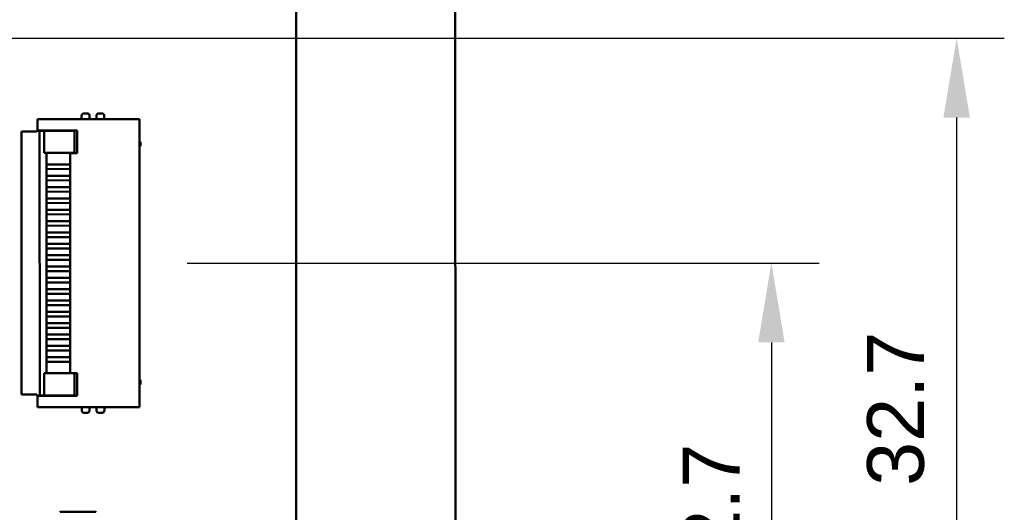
# Model space of a CAD drawing. Header units: millimetres. Extents: x 37 to 395, y 164 to 266.
# Tile 38 of 47: x 351 to 395, y 200 to 221. Entities that reach past the tile are written whole.
import ezdxf

# ---------------------------------------------------------------- set-up
doc = ezdxf.new("R2010")
doc.units = ezdxf.units.MM
doc.header["$LTSCALE"] = 0.75
doc.layers.add('Visible', color=7, linetype='Continuous', lineweight=50)
doc.layers.add('尺寸标注', color=3, linetype='Continuous', lineweight=25)
doc.styles.get("Standard").update_dxf_attribs({"font": 'arial.ttf'})
doc.dimstyles.new('Dim-ISO-25', dxfattribs={"dimtxt": 3.5, "dimasz": 3.5, "dimexe": 2.1, "dimexo": 2.1, "dimgap": 1.4, "dimtad": 1, "dimzin": 12, "dimdsep": 46, "dimtxsty": 'Standard', "dimcen": 0, "dimazin": 3, "dimtp": 0.1, "dimtm": 0.1, "dimtfac": 0.714286, "dimtmove": 0, "dimatfit": 3, "dimfxl": 1, "dimtzin": 12, "dimarcsym": 0})

# ---------------------------------------------------------------- blocks, each defined once
blk = doc.blocks.new('*D19')
at = {"layer": 'Defpoints', "color": 0, "transparency": 16777216}
for p in [(356.688, 210.514), (358.751, 187.785), (384.53, 187.785)]:
    blk.add_point(p, dxfattribs=at)
at = {"layer": '尺寸标注', "color": 0, "lineweight": -2, "transparency": 16777216}
for p, q in [((358.788, 210.514), (386.63, 210.514)), ((384.53, 207.014), (384.53, 191.285)), ((360.851, 187.785), (386.63, 187.785))]:
    blk.add_line(p, q, dxfattribs=at)
at = {"layer": '尺寸标注', "color": 0, "transparency": 16777216}
for points in [[(383.946, 207.014), (385.113, 207.014), (384.53, 210.514)], [(383.946, 191.285), (385.113, 191.285), (384.53, 187.785)]]:
    blk.add_solid(points, dxfattribs=at)
at = {"layer": '尺寸标注', "color": 0, "transparency": 16777216, "insert": (381.875, 199.15), "char_height": 2.5, "attachment_point": 5, "rotation": 90}
blk.add_mtext('22.7', dxfattribs=at)
blk = doc.blocks.new('*D20')
at = {"layer": 'Defpoints', "color": 0, "transparency": 16777216}
for p in [(318.638, 220.433), (358.784, 187.735), (392.693, 187.735)]:
    blk.add_point(p, dxfattribs=at)
at = {"layer": '尺寸标注', "color": 0, "lineweight": -2, "transparency": 16777216}
for p, q in [((320.738, 220.433), (394.793, 220.433)), ((392.693, 216.933), (392.693, 191.235)), ((360.884, 187.735), (394.793, 187.735))]:
    blk.add_line(p, q, dxfattribs=at)
at = {"layer": '尺寸标注', "color": 0, "transparency": 16777216}
for points in [[(392.11, 216.933), (393.276, 216.933), (392.693, 220.433)], [(392.11, 191.235), (393.276, 191.235), (392.693, 187.735)]]:
    blk.add_solid(points, dxfattribs=at)
at = {"layer": '尺寸标注', "color": 0, "transparency": 16777216, "insert": (390.016, 204.084), "char_height": 2.5, "attachment_point": 5, "rotation": 90}
blk.add_mtext('32.7', dxfattribs=at)

msp = doc.modelspace()

# ---------------------------------------------------------------- linework, layer by layer
at = {"layer": 'Visible'}
for p, q in [((363.591, 184.435), (363.584, 236.595)), ((370.601, 234.86), (370.608, 185.86)), ((354.137, 217.014), (354.137, 216.864)), ((354.387, 217.114), (354.237, 217.114)), ((354.487, 216.914), (354.487, 217.014)), ((354.787, 217.014), (354.787, 216.914)), ((355.037, 217.114), (354.887, 217.114)), ((355.137, 216.864), (355.137, 217.014)), ((356.687, 216.864), (352.187, 216.863)), ((352.187, 216.363), (352.187, 216.863)), ((356.687, 216.864), (356.689, 204.164)), ((351.487, 216.313), (351.537, 216.313)), ((351.487, 216.313), (351.489, 204.713)), ((352.167, 216.313), (351.537, 216.313)), ((352.167, 216.353), (352.167, 216.313)), ((352.167, 216.353), (352.287, 216.353)), ((352.187, 216.363), (353.937, 216.364)), ((352.187, 216.363), (352.187, 216.353)), ((352.287, 216.353), (352.487, 216.353)), ((352.287, 216.353), (352.289, 204.673)), ((352.487, 216.353), (353.627, 216.354)), ((352.487, 215.373), (352.487, 216.353)), ((352.687, 216.353), (352.687, 216.363)), ((353.627, 216.354), (353.827, 216.354)), ((353.827, 215.374), (353.827, 216.354)), ((353.937, 216.364), (353.937, 215.364)), ((356.687, 215.864), (356.737, 215.864)), ((356.687, 215.664), (356.737, 215.664)), ((356.737, 215.664), (356.737, 215.864)), ((353.627, 215.374), (352.487, 215.373)), ((352.587, 215.373), (352.587, 214.863)), ((353.627, 214.864), (353.627, 215.374)), ((353.827, 215.374), (353.627, 215.374)), ((353.937, 215.364), (353.637, 215.364)), ((353.637, 215.364), (353.638, 205.664)), ((352.587, 214.863), (353.627, 214.864)), ((352.587, 214.663), (352.587, 214.863)), ((353.627, 214.864), (353.637, 214.864)), ((353.627, 214.864), (353.627, 214.664)), ((353.627, 214.664), (352.587, 214.663)), ((352.587, 214.663), (352.587, 214.363)), ((352.587, 214.363), (353.627, 214.364)), ((352.587, 214.163), (352.587, 214.363)), ((353.627, 214.664), (353.637, 214.664)), ((353.627, 214.364), (353.627, 214.664)), ((353.627, 214.364), (353.637, 214.364)), ((353.627, 214.364), (353.627, 214.164)), ((353.627, 214.164), (352.587, 214.163)), ((352.587, 214.163), (352.587, 213.863)), ((353.627, 214.164), (353.637, 214.164)), ((353.627, 213.864), (353.627, 214.164)), ((352.587, 213.863), (353.627, 213.864)), ((352.587, 213.663), (352.587, 213.863)), ((353.627, 213.664), (352.587, 213.663)), ((352.587, 213.663), (352.587, 213.363)), ((353.627, 213.864), (353.637, 213.864)), ((353.627, 213.864), (353.627, 213.664)), ((353.627, 213.664), (353.637, 213.664)), ((353.627, 213.364), (353.627, 213.664)), ((352.587, 213.363), (353.627, 213.364)), ((352.587, 213.163), (352.587, 213.363)), ((353.627, 213.164), (352.587, 213.163)), ((352.587, 213.163), (352.587, 212.863)), ((353.627, 213.364), (353.637, 213.364)), ((353.627, 213.364), (353.627, 213.164)), ((353.627, 213.164), (353.637, 213.164)), ((353.627, 212.864), (353.627, 213.164)), ((352.587, 212.863), (353.627, 212.864)), ((352.587, 212.663), (352.587, 212.863)), ((353.627, 212.664), (352.587, 212.663)), ((352.587, 212.663), (352.587, 212.363)), ((353.627, 212.864), (353.637, 212.864)), ((353.627, 212.864), (353.627, 212.664)), ((353.627, 212.664), (353.637, 212.664)), ((353.627, 212.364), (353.627, 212.664)), ((352.587, 212.363), (353.627, 212.364)), ((352.587, 212.163), (352.587, 212.363)), ((353.627, 212.164), (352.587, 212.163)), ((352.587, 212.163), (352.588, 211.863)), ((353.627, 212.364), (353.637, 212.364)), ((353.627, 212.364), (353.627, 212.164)), ((353.627, 212.164), (353.637, 212.164)), ((353.628, 211.864), (353.627, 212.164)), ((352.588, 211.863), (353.628, 211.864)), ((352.588, 211.663), (352.588, 211.863)), ((353.628, 211.864), (353.638, 211.864)), ((353.628, 211.864), (353.628, 211.664)), ((353.628, 211.664), (352.588, 211.663)), ((352.588, 211.663), (352.588, 211.363)), ((352.588, 211.363), (353.628, 211.364)), ((352.588, 211.163), (352.588, 211.363)), ((353.628, 211.664), (353.638, 211.664)), ((353.628, 211.364), (353.628, 211.664)), ((353.628, 211.364), (353.638, 211.364)), ((353.628, 211.364), (353.628, 211.164)), ((353.628, 211.164), (352.588, 211.163)), ((352.588, 211.163), (352.588, 210.863)), ((352.588, 210.863), (353.628, 210.864)), ((352.588, 210.663), (352.588, 210.863)), ((353.628, 211.164), (353.638, 211.164)), ((353.628, 210.864), (353.628, 211.164)), ((353.628, 210.864), (353.638, 210.864)), ((353.628, 210.864), (353.628, 210.664)), ((353.628, 210.664), (352.588, 210.663)), ((352.588, 210.663), (352.588, 210.363)), ((353.628, 210.664), (353.638, 210.664)), ((353.628, 210.364), (353.628, 210.664)), ((352.588, 210.363), (353.628, 210.364)), ((352.588, 210.163), (352.588, 210.363)), ((353.628, 210.164), (352.588, 210.163)), ((352.588, 210.163), (352.588, 209.863)), ((353.628, 210.364), (353.638, 210.364)), ((353.628, 210.364), (353.628, 210.164)), ((353.628, 210.164), (353.638, 210.164)), ((353.628, 209.864), (353.628, 210.164)), ((352.588, 209.863), (353.628, 209.864)), ((352.588, 209.663), (352.588, 209.863)), ((353.628, 209.664), (352.588, 209.663)), ((352.588, 209.663), (352.588, 209.363)), ((353.628, 209.864), (353.638, 209.864)), ((353.628, 209.864), (353.628, 209.664)), ((353.628, 209.664), (353.638, 209.664)), ((353.628, 209.364), (353.628, 209.664)), ((352.588, 209.363), (353.628, 209.364)), ((352.588, 209.163), (352.588, 209.363)), ((353.628, 209.164), (352.588, 209.163)), ((352.588, 209.163), (352.588, 208.863)), ((353.628, 209.364), (353.638, 209.364)), ((353.628, 209.364), (353.628, 209.164)), ((353.628, 209.164), (353.638, 209.164)), ((353.628, 208.864), (353.628, 209.164)), ((352.588, 208.863), (353.628, 208.864)), ((352.588, 208.663), (352.588, 208.863)), ((353.628, 208.864), (353.638, 208.864)), ((353.628, 208.864), (353.628, 208.664)), ((353.628, 208.664), (352.588, 208.663)), ((352.588, 208.663), (352.588, 208.363)), ((352.588, 208.363), (353.628, 208.364)), ((352.588, 208.163), (352.588, 208.363)), ((353.628, 208.664), (353.638, 208.664)), ((353.628, 208.364), (353.628, 208.664)), ((353.628, 208.364), (353.638, 208.364)), ((353.628, 208.364), (353.628, 208.164)), ((353.628, 208.164), (352.588, 208.163)), ((352.588, 208.163), (352.588, 207.863)), ((352.588, 207.863), (353.628, 207.864)), ((352.588, 207.663), (352.588, 207.863)), ((353.628, 208.164), (353.638, 208.164)), ((353.628, 207.864), (353.628, 208.164)), ((353.628, 207.864), (353.638, 207.864)), ((353.628, 207.864), (353.628, 207.664)), ((353.628, 207.664), (352.588, 207.663)), ((352.588, 207.663), (352.588, 207.363)), ((353.628, 207.664), (353.638, 207.664)), ((353.628, 207.364), (353.628, 207.664)), ((352.588, 207.363), (353.628, 207.364)), ((352.588, 207.163), (352.588, 207.363)), ((353.628, 207.164), (352.588, 207.163)), ((352.588, 207.163), (352.588, 206.863)), ((353.628, 207.364), (353.638, 207.364)), ((353.628, 207.364), (353.628, 207.164)), ((353.628, 207.164), (353.638, 207.164)), ((353.628, 206.864), (353.628, 207.164)), ((352.588, 206.863), (353.628, 206.864)), ((352.588, 206.663), (352.588, 206.863)), ((353.628, 206.664), (352.588, 206.663)), ((352.588, 206.663), (352.588, 206.363)), ((353.628, 206.864), (353.638, 206.864)), ((353.628, 206.864), (353.628, 206.664)), ((353.628, 206.664), (353.638, 206.664)), ((353.628, 206.364), (353.628, 206.664)), ((352.588, 206.363), (353.628, 206.364)), ((352.588, 206.163), (352.588, 206.363)), ((353.628, 206.164), (352.588, 206.163)), ((352.588, 206.163), (352.588, 205.653)), ((353.628, 206.364), (353.638, 206.364)), ((353.628, 206.364), (353.628, 206.164)), ((353.628, 206.164), (353.638, 206.164)), ((353.628, 205.654), (353.628, 206.164)), ((352.488, 205.653), (353.628, 205.654)), ((352.489, 204.673), (352.488, 205.653)), ((353.628, 205.654), (353.828, 205.654)), ((353.638, 205.664), (353.938, 205.664)), ((353.829, 204.674), (353.828, 205.654)), ((353.938, 205.664), (353.939, 204.664)), ((356.688, 205.364), (356.738, 205.364)), ((356.738, 205.164), (356.738, 205.364)), ((356.688, 205.164), (356.738, 205.164)), ((351.539, 204.713), (351.489, 204.713)), ((351.539, 204.713), (352.169, 204.713)), ((352.169, 204.713), (352.169, 204.673)), ((352.289, 204.673), (352.169, 204.673)), ((352.189, 204.673), (352.189, 204.663)), ((353.939, 204.664), (352.189, 204.663)), ((352.189, 204.163), (352.189, 204.663)), ((352.489, 204.673), (352.289, 204.673)), ((353.629, 204.674), (352.489, 204.673)), ((352.689, 204.663), (352.689, 204.673)), ((353.829, 204.674), (353.629, 204.674)), ((352.189, 204.163), (356.689, 204.164)), ((354.139, 204.164), (354.139, 204.014)), ((354.239, 203.914), (354.389, 203.914)), ((354.489, 204.014), (354.489, 204.114)), ((354.789, 204.114), (354.789, 204.014)), ((354.889, 203.914), (355.039, 203.914)), ((355.139, 204.014), (355.139, 204.164)), ((354.752, 199.544), (353.202, 199.544)), ((353.202, 199.544), (353.202, 199.544)), ((354.752, 199.544), (354.752, 199.544))]:
    msp.add_line(p, q, dxfattribs=at)
for centre, radius, start, end in [((354.237, 217.014), 0.1, 90.008, 180.008), ((354.387, 217.014), 0.1, 0.008, 90.008), ((354.887, 217.014), 0.1, 90.008, 180.008), ((355.037, 217.014), 0.1, 0.008, 90.008), ((354.239, 204.014), 0.1, 180.008, 270.008), ((354.389, 204.014), 0.1, 270.008, 0.008), ((354.889, 204.014), 0.1, 180.008, 270.008), ((355.039, 204.014), 0.1, 270.008, 0.008), ((353.202, 199.519), 0.025, 91.0432, 178.9568), ((354.752, 199.519), 0.025, 1.0432, 88.9568)]:
    msp.add_arc(centre, radius, start, end, dxfattribs=at)
at = {"layer": 'Visible', "extrusion": (0, 0, -1)}
for centre, start, end in [((-354.587, 216.914), 329.992, 359.992), ((-354.687, 216.914), 179.992, 209.992), ((-354.589, 204.114), 359.992, 29.992), ((-354.689, 204.114), 149.992, 179.992)]:
    msp.add_arc(centre, 0.1, start, end, dxfattribs=at)

# ---------------------------------------------------------------- dimensions: what is measured, and where the dimension line sits
at = {"layer": '尺寸标注'}
dim = msp.add_linear_dim(base=(392.693, 187.735), p1=(318.638, 220.433), p2=(358.784, 187.735), angle=90, dimstyle='Dim-ISO-25', override={"dimtxt": 2.5, "dimtoh": 1}, dxfattribs=at)
dim.commit()
dim.dimension.update_dxf_attribs({"geometry": '*D20', "text_midpoint": (390.016, 204.084)})
dim = msp.add_linear_dim(base=(384.53, 187.785), p1=(356.688, 210.514), p2=(358.751, 187.785), angle=90, text='22.7', dimstyle='Dim-ISO-25', override={"dimtxt": 2.5, "dimtoh": 1}, dxfattribs=at)
dim.commit()
dim.dimension.update_dxf_attribs({"geometry": '*D19', "text_midpoint": (381.875, 199.15)})

doc.saveas('drawing.dxf')
